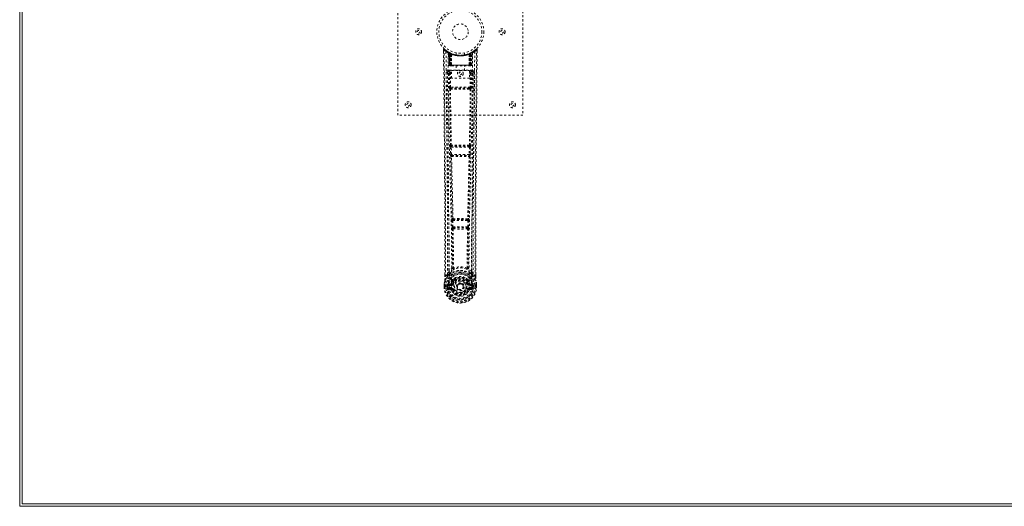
# Model space of a CAD drawing. Header units: inches. Extents: x 38 to 229, y 77 to 137.
# Tile 1 of 8: x 38 to 85, y 77 to 101. Entities that reach past the tile are written whole.
import ezdxf

# ---------------------------------------------------------------- set-up
doc = ezdxf.new("R2010")
doc.units = ezdxf.units.IN
doc.header["$MEASUREMENT"] = 0
doc.linetypes.add('SLD-Dashed', pattern=[0.075, 0.05, -0.025])
doc.linetypes.add('SLD-Solid', pattern=[0])

msp = doc.modelspace()

# ---------------------------------------------------------------- linework, layer by layer
at = {"color": 7, "linetype": 'SLD-Solid', "lineweight": 15}
for p, q in [((37.543, 77.411), (37.543, 136.911)), ((37.661, 136.793), (37.661, 77.529)), ((37.661, 136.793), (37.661, 77.529)), ((133.293, 77.411), (37.543, 77.411)), ((37.661, 77.529), (133.293, 77.529)), ((37.661, 77.529), (133.293, 77.529))]:
    msp.add_line(p, q, dxfattribs=at)
at = {"color": 7, "linetype": 'SLD-Dashed', "lineweight": 0}
for p, q in [((55.661, 96.161), (55.661, 104.161)), ((61.661, 104.161), (61.661, 96.161)), ((57.854, 99.302), (57.855, 99.218)), ((57.884, 99.303), (57.904, 99.325)), ((58.092, 99.187), (58.079, 99.195)), ((58.107, 99.162), (58.093, 99.17)), ((58.114, 98.565), (58.093, 99.17)), ((58.128, 98.565), (58.107, 99.162)), ((58.177, 99.142), (58.11, 99.177)), ((58.126, 99.155), (58.148, 98.561)), ((58.194, 99.116), (58.126, 99.152)), ((58.146, 98.565), (58.126, 99.152)), ((58.153, 99.122), (58.166, 99.148)), ((58.153, 99.122), (58.153, 98.565)), ((58.158, 99.119), (58.153, 99.122)), ((58.158, 99.119), (58.171, 99.145)), ((58.158, 98.565), (58.158, 99.119)), ((58.166, 99.148), (58.171, 99.145)), ((58.166, 99.115), (58.179, 99.141)), ((58.167, 98.565), (58.166, 99.115)), ((58.171, 99.113), (58.183, 99.139)), ((58.171, 99.113), (58.171, 98.565)), ((58.178, 99.142), (58.177, 99.142)), ((58.183, 99.139), (58.179, 99.141)), ((58.185, 99.107), (58.197, 99.133)), ((58.185, 99.107), (58.185, 98.565)), ((58.189, 99.105), (58.201, 99.131)), ((58.189, 98.565), (58.189, 99.105)), ((58.194, 99.116), (58.195, 99.116)), ((58.213, 98.565), (58.194, 99.116)), ((58.195, 99.116), (58.214, 98.565)), ((58.197, 99.133), (58.201, 99.131)), ((58.244, 99.113), (58.241, 99.114)), ((58.461, 99.15), (58.461, 99.053)), ((58.861, 99.053), (58.861, 99.15)), ((59.081, 99.114), (59.078, 99.113)), ((59.107, 98.565), (59.126, 99.116)), ((59.128, 99.116), (59.109, 98.565)), ((59.121, 99.131), (59.133, 99.105)), ((59.125, 99.133), (59.151, 99.145)), ((59.125, 99.133), (59.136, 99.107)), ((59.126, 99.116), (59.128, 99.116)), ((59.196, 99.152), (59.128, 99.116)), ((59.133, 99.105), (59.133, 98.565)), ((59.136, 98.565), (59.136, 99.107)), ((59.143, 99.141), (59.138, 99.139)), ((59.138, 99.139), (59.151, 99.113)), ((59.145, 99.142), (59.143, 99.142)), ((59.143, 99.141), (59.155, 99.115)), ((59.211, 99.177), (59.145, 99.142)), ((59.151, 99.145), (59.156, 99.148)), ((59.151, 99.145), (59.163, 99.119)), ((59.151, 98.565), (59.151, 99.113)), ((59.155, 99.115), (59.155, 98.565)), ((59.156, 99.148), (59.164, 99.152)), ((59.156, 99.148), (59.169, 99.122)), ((59.169, 99.122), (59.163, 99.119)), ((59.163, 99.119), (59.163, 98.565)), ((59.168, 98.565), (59.169, 99.122)), ((59.173, 98.561), (59.195, 99.155)), ((59.175, 98.565), (59.196, 99.152)), ((59.188, 99.145), (59.183, 99.147)), ((59.194, 98.565), (59.215, 99.162)), ((59.207, 98.565), (59.228, 99.17)), ((59.228, 99.17), (59.215, 99.162)), ((59.243, 99.195), (59.229, 99.187)), ((59.307, 99.237), (59.246, 99.2)), ((59.417, 99.325), (59.316, 99.244)), ((59.468, 99.302), (59.438, 99.303)), ((59.467, 99.217), (59.467, 99.302)), ((58.24, 99.086), (58.238, 99.088)), ((58.243, 98.563), (58.238, 99.088)), ((58.24, 99.086), (58.244, 98.565)), ((59.077, 98.565), (59.082, 99.086)), ((59.084, 99.088), (59.079, 98.563)), ((59.084, 99.088), (59.082, 99.086)), ((58.047, 98.238), (58.044, 98.221)), ((58.045, 98.228), (58.044, 98.219)), ((58.044, 98.219), (58.044, 98.217)), ((58.045, 98.218), (58.052, 97.404)), ((58.089, 98.327), (58.089, 98.267)), ((59.232, 98.327), (58.089, 98.327)), ((58.089, 98.267), (58.237, 98.267)), ((58.114, 98.565), (58.128, 98.565)), ((58.153, 98.565), (58.114, 98.565)), ((58.128, 98.565), (58.167, 98.565)), ((58.137, 98.164), (58.144, 97.504)), ((58.137, 98.164), (58.181, 98.164)), ((58.141, 98.536), (58.145, 98.536)), ((58.146, 98.565), (58.213, 98.565)), ((58.146, 98.536), (58.146, 98.536)), ((58.154, 98.536), (58.159, 98.536)), ((59.163, 98.565), (58.158, 98.565)), ((58.158, 98.536), (58.167, 98.536)), ((58.167, 98.536), (58.171, 98.536)), ((58.171, 98.565), (59.151, 98.565)), ((58.176, 98.536), (58.243, 98.536)), ((58.181, 98.209), (58.181, 98.164)), ((58.237, 98.209), (58.181, 98.209)), ((58.188, 97.504), (58.181, 98.164)), ((58.237, 98.164), (58.181, 98.164)), ((58.185, 98.565), (58.189, 98.565)), ((59.133, 98.565), (58.189, 98.565)), ((58.214, 98.565), (58.213, 98.565)), ((58.237, 97.937), (58.237, 98.303)), ((58.237, 98.303), (59.098, 98.303)), ((58.243, 98.563), (58.244, 98.565)), ((58.244, 98.565), (59.077, 98.565)), ((58.245, 98.536), (59.077, 98.536)), ((58.466, 98.536), (58.466, 98.303)), ((58.856, 98.303), (58.856, 98.536)), ((59.077, 98.565), (59.079, 98.563)), ((59.079, 98.536), (59.145, 98.536)), ((59.098, 98.303), (59.098, 97.937)), ((59.098, 98.267), (59.232, 98.267)), ((59.098, 98.209), (59.14, 98.209)), ((59.098, 98.164), (59.14, 98.164)), ((59.109, 98.565), (59.107, 98.565)), ((59.109, 98.565), (59.175, 98.565)), ((59.133, 98.565), (59.136, 98.565)), ((59.14, 98.164), (59.133, 97.504)), ((59.14, 98.209), (59.14, 98.164)), ((59.15, 98.536), (59.154, 98.536)), ((59.154, 98.536), (59.164, 98.536)), ((59.155, 98.565), (59.194, 98.565)), ((59.163, 98.536), (59.168, 98.536)), ((59.207, 98.565), (59.168, 98.565)), ((59.168, 98.536), (59.168, 98.538)), ((59.175, 98.536), (59.175, 98.536)), ((59.176, 98.536), (59.18, 98.536)), ((59.185, 98.164), (59.178, 97.504)), ((59.194, 98.565), (59.207, 98.565)), ((59.232, 98.267), (59.232, 98.327)), ((59.27, 97.404), (59.277, 98.218)), ((59.277, 98.221), (59.274, 98.238)), ((59.277, 98.219), (59.277, 98.228)), ((59.277, 98.217), (59.277, 98.219)), ((59.098, 97.937), (58.237, 97.937)), ((58.186, 97.414), (58.235, 97.413)), ((59.133, 97.504), (58.188, 97.504)), ((58.245, 97.46), (58.197, 97.46)), ((59.077, 97.46), (58.245, 97.46)), ((59.124, 97.46), (59.077, 97.46)), ((59.087, 97.413), (59.135, 97.414)), ((61.661, 96.161), (55.661, 96.161)), ((58.181, 94.633), (58.192, 94.28)), ((58.194, 94.725), (58.188, 94.723)), ((58.225, 94.634), (59.096, 94.634)), ((58.236, 94.281), (58.225, 94.634)), ((58.233, 94.679), (58.238, 94.682)), ((59.089, 94.679), (58.233, 94.679)), ((59.083, 94.682), (59.089, 94.679)), ((59.096, 94.634), (59.085, 94.281)), ((59.133, 94.723), (59.128, 94.725)), ((59.141, 94.633), (59.13, 94.28)), ((58.205, 94.19), (58.205, 94.19)), ((59.085, 94.281), (58.236, 94.281)), ((58.25, 94.236), (58.25, 94.237)), ((58.25, 94.237), (59.072, 94.237)), ((59.072, 94.237), (59.071, 94.236)), ((59.116, 94.19), (59.117, 94.19)), ((58.25, 91.11), (58.262, 90.802)), ((58.273, 91.204), (58.26, 91.2)), ((58.295, 91.112), (59.027, 91.112)), ((58.307, 90.803), (58.295, 91.112)), ((58.305, 91.157), (58.317, 91.161)), ((59.017, 91.157), (58.305, 91.157)), ((59.004, 91.161), (59.017, 91.157)), ((59.027, 91.112), (59.015, 90.803)), ((59.048, 91.204), (59.061, 91.2)), ((59.071, 91.11), (59.059, 90.802)), ((58.262, 90.802), (58.265, 90.768)), ((58.281, 90.712), (58.282, 90.711)), ((59.015, 90.803), (58.307, 90.803)), ((58.326, 90.758), (58.325, 90.758)), ((58.325, 90.758), (58.996, 90.758)), ((58.996, 90.758), (58.996, 90.758)), ((59.04, 90.711), (59.041, 90.712)), ((59.059, 90.802), (59.057, 90.768)), ((57.924, 88.429), (57.924, 88.518)), ((57.925, 88.518), (57.925, 88.43)), ((58.05, 88.545), (57.954, 88.43)), ((58.05, 88.545), (58.109, 88.658)), ((58.289, 88.242), (58.289, 88.22)), ((58.296, 88.27), (58.308, 88.288)), ((59.014, 88.288), (59.025, 88.27)), ((59.032, 88.242), (59.032, 88.22)), ((59.212, 88.658), (59.272, 88.545)), ((59.368, 88.43), (59.272, 88.545)), ((59.396, 88.43), (59.396, 88.531)), ((59.397, 88.429), (59.397, 88.531)), ((57.881, 87.93), (57.882, 88.047)), ((57.881, 87.93), (57.885, 87.929)), ((57.882, 88.051), (57.882, 88.047)), ((57.883, 88.047), (57.882, 87.929)), ((57.885, 87.929), (57.938, 87.93)), ((57.911, 88.046), (57.911, 87.931)), ((57.938, 87.93), (57.961, 87.93)), ((57.961, 87.93), (57.967, 87.93)), ((57.967, 87.93), (58.117, 87.93)), ((58.032, 88.003), (58.032, 88.003)), ((58.032, 87.931), (58.032, 88.003)), ((58.032, 87.931), (58.032, 87.931)), ((58.062, 88.002), (58.068, 88.021)), ((58.062, 88.002), (58.062, 87.931)), ((58.067, 87.931), (58.062, 87.931)), ((58.068, 88.009), (58.067, 87.931)), ((58.068, 88.021), (58.068, 88.009)), ((58.077, 88.05), (58.074, 88.046)), ((58.077, 88.05), (58.087, 88.061)), ((58.085, 87.81), (58.204, 87.786)), ((58.203, 88.082), (58.087, 88.061)), ((58.087, 88.061), (58.087, 88.061)), ((58.087, 88.061), (58.087, 88.061)), ((58.102, 88.028), (58.232, 88.053)), ((58.102, 88.028), (58.102, 87.998)), ((58.232, 88.028), (58.102, 88.028)), ((58.232, 87.998), (58.102, 87.998)), ((58.115, 87.876), (58.115, 87.846)), ((58.115, 87.876), (58.232, 87.876)), ((58.232, 87.825), (58.115, 87.846)), ((58.115, 87.846), (58.232, 87.846)), ((58.118, 87.93), (58.117, 87.93)), ((58.232, 88.053), (58.232, 88.028)), ((58.232, 87.998), (58.232, 88.028)), ((58.232, 87.876), (58.232, 87.846)), ((58.232, 87.825), (58.232, 87.846)), ((58.28, 88.082), (58.287, 88.094)), ((58.287, 88.094), (58.314, 88.082)), ((58.292, 87.782), (58.288, 87.79)), ((58.314, 87.791), (58.292, 87.782)), ((58.313, 88.237), (58.313, 88.215)), ((58.504, 87.937), (58.505, 87.952)), ((58.504, 87.928), (58.504, 87.937)), ((59.007, 88.082), (59.034, 88.094)), ((59.03, 87.782), (59.007, 87.791)), ((59.009, 88.215), (59.009, 88.237)), ((59.034, 87.79), (59.03, 87.782)), ((59.084, 87.759), (59.03, 87.782)), ((59.034, 88.094), (59.042, 88.082)), ((59.089, 88.053), (59.219, 88.028)), ((59.089, 88.053), (59.089, 88.028)), ((59.219, 88.028), (59.089, 88.028)), ((59.089, 87.998), (59.089, 88.028)), ((59.219, 87.998), (59.089, 87.998)), ((59.089, 87.876), (59.089, 87.846)), ((59.089, 87.876), (59.206, 87.876)), ((59.206, 87.846), (59.089, 87.825)), ((59.089, 87.825), (59.089, 87.846)), ((59.089, 87.846), (59.206, 87.846)), ((59.117, 87.786), (59.236, 87.81)), ((59.234, 88.061), (59.119, 88.082)), ((59.204, 87.93), (59.354, 87.93)), ((59.206, 87.846), (59.206, 87.876)), ((59.219, 87.998), (59.219, 88.028)), ((59.234, 88.061), (59.244, 88.05)), ((59.248, 88.046), (59.244, 88.05)), ((59.254, 88.021), (59.254, 88.009)), ((59.259, 88.002), (59.254, 88.021)), ((59.254, 88.009), (59.254, 87.931)), ((59.254, 87.931), (59.26, 87.931)), ((59.289, 88.003), (59.259, 88.002)), ((59.26, 87.931), (59.259, 88.002)), ((59.289, 88.003), (59.289, 87.931)), ((59.289, 88.003), (59.289, 88.003)), ((59.354, 87.93), (59.36, 87.93)), ((59.36, 87.93), (59.383, 87.93)), ((59.383, 87.93), (59.436, 87.929)), ((59.411, 87.931), (59.41, 88.046)), ((59.436, 87.929), (59.44, 87.93)), ((59.439, 87.929), (59.439, 88.047)), ((59.44, 88.047), (59.44, 88.051)), ((59.44, 87.93), (59.44, 88.047))]:
    msp.add_line(p, q, dxfattribs=at)
at = {"color": 7, "linetype": 'SLD-Dashed', "lineweight": 0, "flags": 128}
for points in [[(57.902, 99.322), (57.895, 99.326), (57.887, 99.329), (57.879, 99.329), (57.871, 99.328), (57.864, 99.324), (57.859, 99.319), (57.856, 99.312), (57.854, 99.305)], [(57.854, 99.302), (57.854, 99.302), (57.856, 99.302), (57.863, 99.303), (57.872, 99.302), (57.878, 99.302), (57.884, 99.303)], [(57.924, 88.518), (57.921, 91.146), (57.904, 93.865), (57.88, 96.583), (57.854, 99.302)], [(57.954, 88.43), (57.955, 89.168), (57.954, 89.949), (57.952, 90.772), (57.949, 91.637), (57.944, 92.434), (57.939, 93.264), (57.937, 93.454), (57.936, 93.647), (57.934, 93.841), (57.933, 93.974), (57.932, 94.104), (57.931, 94.239), (57.93, 94.38), (57.926, 94.834), (57.921, 95.339), (57.916, 95.894), (57.913, 96.245), (57.909, 96.618), (57.905, 97.02), (57.902, 97.396), (57.897, 97.887), (57.893, 98.322), (57.889, 98.704), (57.886, 99.03), (57.884, 99.302)], [(57.973, 99.209), (57.978, 97.618), (57.997, 96.029), (58.027, 94.442), (58.065, 92.86), (58.095, 91.62), (58.118, 90.384), (58.128, 89.154), (58.118, 87.93)], [(58.082, 99.153), (58.088, 97.567), (58.109, 95.982), (58.141, 94.4), (58.182, 92.821), (58.213, 91.584), (58.238, 90.35), (58.247, 89.122), (58.235, 87.9)], [(58.087, 99.188), (58.093, 99.177), (58.098, 99.163)], [(58.094, 99.176), (58.094, 99.17), (58.094, 99.169)], [(58.124, 99.159), (58.125, 99.153), (58.125, 99.151)], [(58.127, 99.168), (58.133, 99.164), (58.166, 99.148)], [(59.24, 99.153), (59.233, 97.567), (59.213, 95.982), (59.18, 94.4), (59.14, 92.821), (59.108, 91.584), (59.084, 90.35), (59.074, 89.122), (59.086, 87.9)], [(59.349, 99.209), (59.343, 97.618), (59.325, 96.029), (59.294, 94.442), (59.256, 92.86), (59.227, 91.62), (59.203, 90.384), (59.194, 89.154), (59.204, 87.93)], [(59.368, 88.43), (59.367, 89.244), (59.367, 90.093), (59.369, 90.977), (59.373, 91.779), (59.376, 92.296), (59.38, 92.838), (59.384, 93.405), (59.388, 93.968), (59.392, 94.456), (59.398, 95.103), (59.404, 95.791), (59.411, 96.521), (59.418, 97.197), (59.438, 99.303)], [(59.397, 88.531), (59.4, 91.147), (59.417, 93.863), (59.442, 96.585), (59.468, 99.302)], [(59.464, 99.302), (59.463, 99.31), (59.459, 99.317), (59.454, 99.324), (59.448, 99.329), (59.441, 99.332), (59.433, 99.332), (59.426, 99.33), (59.42, 99.326)], [(58.858, 99.053), (58.86, 99.053), (58.842, 99.05), (58.804, 99.045), (58.749, 99.039), (58.685, 99.036), (58.661, 99.036)], [(57.984, 98.221), (57.988, 97.845), (57.992, 97.416), (57.996, 96.946), (58, 96.521), (58.003, 96.299), (58.005, 96.076), (58.007, 95.854), (58.009, 95.601), (58.012, 95.346), (58.014, 95.099), (58.019, 94.595), (58.023, 94.127), (58.027, 93.695), (58.03, 93.272), (58.034, 92.782), (58.04, 91.942), (58.045, 91.093), (58.048, 90.216), (58.05, 89.362), (58.05, 88.545)], [(58.044, 98.221), (58.067, 98.192), (58.137, 98.164)], [(58.044, 98.221), (58.075, 95.033), (58.1, 91.845), (58.109, 88.658)], [(58.181, 98.209), (58.112, 98.238), (58.089, 98.267)], [(58.185, 98.565), (58.177, 98.565), (58.17, 98.565), (58.163, 98.565), (58.157, 98.565), (58.152, 98.565), (58.148, 98.565), (58.146, 98.565), (58.146, 98.565)], [(58.146, 98.565), (58.147, 98.558), (58.148, 98.556)], [(58.16, 98.536), (58.16, 98.536), (58.161, 98.536), (58.163, 98.537), (58.167, 98.537)], [(58.175, 98.536), (58.176, 98.536), (58.177, 98.536)], [(58.214, 98.565), (58.218, 98.555), (58.224, 98.546)], [(58.243, 98.563), (58.228, 98.549), (58.224, 98.546)], [(59.079, 98.563), (59.094, 98.549), (59.097, 98.546)], [(59.097, 98.546), (59.104, 98.555), (59.107, 98.565)], [(59.175, 98.565), (59.175, 98.565), (59.173, 98.565), (59.17, 98.565), (59.165, 98.565), (59.159, 98.565), (59.152, 98.565), (59.144, 98.565), (59.136, 98.565)], [(59.232, 98.267), (59.209, 98.238), (59.14, 98.209)], [(59.185, 98.164), (59.18, 98.164), (59.17, 98.164), (59.156, 98.164), (59.14, 98.164)], [(59.154, 98.537), (59.158, 98.537), (59.161, 98.536), (59.162, 98.536), (59.162, 98.536)], [(59.185, 98.164), (59.254, 98.192), (59.275, 98.218)], [(59.212, 88.658), (59.221, 91.845), (59.247, 95.033), (59.277, 98.221)], [(59.272, 88.545), (59.271, 89.286), (59.273, 90.058), (59.276, 90.861), (59.28, 91.627), (59.285, 92.402), (59.29, 93.178), (59.297, 93.934), (59.303, 94.66), (59.31, 95.335), (59.317, 96.092), (59.324, 96.801), (59.331, 97.498), (59.337, 98.221)], [(58.188, 97.504), (58.173, 97.504), (58.158, 97.504), (58.148, 97.504), (58.144, 97.504)], [(58.153, 97.415), (58.169, 96.069), (58.194, 94.725)], [(58.228, 94.723), (58.203, 96.068), (58.186, 97.414)], [(59.087, 97.413), (58.875, 97.413), (58.661, 97.413), (58.446, 97.413), (58.235, 97.413)], [(59.077, 97.46), (58.872, 97.46), (58.666, 97.46), (58.455, 97.46), (58.245, 97.46)], [(59.135, 97.414), (59.119, 96.068), (59.094, 94.723)], [(59.124, 97.46), (59.141, 97.456), (59.152, 97.449)], [(59.168, 97.415), (59.152, 96.069), (59.128, 94.725)], [(59.178, 97.504), (59.173, 97.504), (59.163, 97.504), (59.149, 97.504), (59.133, 97.504)], [(58.225, 94.634), (58.217, 94.634), (58.209, 94.634), (58.202, 94.633), (58.196, 94.633), (58.19, 94.633), (58.186, 94.633), (58.182, 94.633), (58.181, 94.633)], [(59.141, 94.633), (59.139, 94.633), (59.136, 94.633), (59.132, 94.633), (59.126, 94.633), (59.119, 94.633), (59.112, 94.634), (59.104, 94.634), (59.096, 94.634)], [(58.236, 94.281), (58.228, 94.281), (58.22, 94.281), (58.213, 94.281), (58.206, 94.281), (58.201, 94.28), (58.196, 94.28), (58.193, 94.28), (58.192, 94.28)], [(58.192, 94.28), (58.193, 94.247), (58.194, 94.245)], [(58.205, 94.19), (58.24, 92.695), (58.273, 91.204)], [(58.309, 91.2), (58.275, 92.691), (58.24, 94.187)], [(59.082, 94.187), (59.046, 92.691), (59.013, 91.2)], [(59.116, 94.19), (59.081, 92.695), (59.048, 91.204)], [(59.13, 94.28), (59.128, 94.28), (59.125, 94.28), (59.121, 94.28), (59.115, 94.281), (59.109, 94.281), (59.101, 94.281), (59.093, 94.281), (59.085, 94.281)], [(59.112, 94.21), (59.113, 94.207), (59.116, 94.19)], [(59.13, 94.28), (59.128, 94.247), (59.128, 94.245)], [(58.295, 91.112), (58.287, 91.112), (58.279, 91.112), (58.272, 91.111), (58.265, 91.111), (58.26, 91.111), (58.255, 91.111), (58.252, 91.111), (58.25, 91.11)], [(58.295, 91.112), (58.294, 91.121), (58.294, 91.129), (58.296, 91.143), (58.3, 91.153), (58.305, 91.157)], [(59.017, 91.157), (59.022, 91.153), (59.025, 91.143), (59.027, 91.129), (59.027, 91.121), (59.027, 91.112)], [(59.071, 91.11), (59.069, 91.111), (59.066, 91.111), (59.062, 91.111), (59.056, 91.111), (59.05, 91.111), (59.042, 91.112), (59.035, 91.112), (59.027, 91.112)], [(58.307, 90.803), (58.299, 90.803), (58.291, 90.803), (58.284, 90.802), (58.278, 90.802), (58.272, 90.802), (58.268, 90.802), (58.264, 90.802), (58.262, 90.802)], [(58.282, 90.711), (58.292, 89.779), (58.293, 88.851)], [(58.317, 90.706), (58.328, 89.774), (58.329, 88.844)], [(58.993, 88.844), (58.993, 89.774), (59.004, 90.706)], [(59.015, 90.803), (59.014, 90.795), (59.012, 90.786), (59.008, 90.772), (59.002, 90.762), (58.999, 90.76), (58.998, 90.759), (58.996, 90.758)], [(59.059, 90.802), (59.054, 90.802), (59.044, 90.802), (59.03, 90.803), (59.015, 90.803)], [(59.04, 90.711), (59.029, 89.779), (59.028, 88.851)], [(58.291, 88.842), (58.193, 88.756), (58.109, 88.658)], [(58.291, 88.842), (58.293, 88.832), (58.297, 88.823), (58.304, 88.817), (58.311, 88.814), (58.319, 88.814), (58.327, 88.817), (58.334, 88.824), (58.339, 88.833)], [(58.329, 88.844), (58.329, 88.842), (58.33, 88.84), (58.332, 88.837), (58.339, 88.833)], [(58.983, 88.833), (58.989, 88.837), (58.992, 88.84), (58.992, 88.842), (58.993, 88.844)], [(58.983, 88.833), (58.988, 88.824), (58.994, 88.817), (59.002, 88.814), (59.01, 88.814), (59.018, 88.817), (59.024, 88.823), (59.029, 88.832), (59.031, 88.842)], [(59.212, 88.658), (59.128, 88.756), (59.031, 88.842)], [(58.092, 88.506), (57.991, 88.382), (57.912, 88.228)], [(57.954, 88.43), (57.948, 88.43), (57.942, 88.43), (57.936, 88.43), (57.931, 88.43), (57.927, 88.43), (57.925, 88.429), (57.924, 88.429), (57.924, 88.429)], [(58.202, 88.609), (58.197, 88.603), (58.187, 88.594)], [(58.433, 88.373), (58.383, 88.347), (58.308, 88.288)], [(59.014, 88.288), (58.938, 88.347), (58.888, 88.373)], [(59.134, 88.594), (59.125, 88.603), (59.119, 88.609)], [(59.229, 88.506), (59.33, 88.382), (59.409, 88.228)], [(59.397, 88.429), (59.398, 88.429), (59.397, 88.429), (59.394, 88.43), (59.391, 88.43), (59.386, 88.43), (59.38, 88.43), (59.374, 88.43), (59.368, 88.43)], [(57.882, 88.047), (57.881, 88.047), (57.882, 88.047), (57.885, 88.047), (57.888, 88.047), (57.893, 88.046), (57.899, 88.046), (57.905, 88.046), (57.911, 88.046)], [(57.911, 87.931), (57.904, 87.931), (57.898, 87.93), (57.893, 87.93), (57.888, 87.93), (57.884, 87.93), (57.882, 87.93), (57.881, 87.93), (57.881, 87.93)], [(57.912, 88.228), (57.895, 88.149), (57.882, 88.051)], [(57.882, 88.047), (57.894, 88.142), (57.91, 88.217)], [(57.882, 88.051), (57.883, 88.051), (57.885, 88.05), (57.887, 88.05), (57.891, 88.049), (57.896, 88.049), (57.9, 88.048), (57.906, 88.047), (57.911, 88.046)], [(57.912, 88.228), (57.91, 88.222), (57.91, 88.217)], [(58.032, 88.003), (58.043, 88.003), (58.052, 88.002), (58.059, 88.002), (58.062, 88.002)], [(58.062, 87.931), (58.058, 87.931), (58.052, 87.931), (58.043, 87.931), (58.032, 87.931)], [(58.062, 88.002), (58.062, 88.002), (58.062, 88.002)], [(58.102, 87.998), (58.084, 88.001), (58.068, 88.009)], [(58.073, 87.858), (58.092, 87.871), (58.115, 87.876)], [(58.23, 88.105), (58.217, 88.087), (58.203, 88.082)], [(58.289, 88.22), (58.258, 88.169), (58.23, 88.105)], [(59.086, 87.9), (59.081, 87.822), (59.058, 87.747), (59.019, 87.677), (58.965, 87.616), (58.9, 87.566), (58.825, 87.53), (58.744, 87.508), (58.661, 87.5), (58.577, 87.508), (58.496, 87.53), (58.422, 87.566), (58.356, 87.616), (58.302, 87.677), (58.263, 87.747), (58.24, 87.822), (58.235, 87.9)], [(58.342, 88.071), (58.336, 88.073), (58.331, 88.075), (58.327, 88.077), (58.322, 88.079), (58.319, 88.08), (58.316, 88.081), (58.315, 88.082), (58.314, 88.082)], [(58.342, 87.803), (58.336, 87.801), (58.331, 87.798), (58.327, 87.796), (58.322, 87.795), (58.319, 87.793), (58.316, 87.792), (58.315, 87.791), (58.314, 87.791)], [(59.034, 88.094), (59.008, 88.154), (58.98, 88.202)], [(58.98, 88.071), (58.985, 88.073), (58.99, 88.075), (58.995, 88.077), (58.999, 88.079), (59.002, 88.08), (59.005, 88.081), (59.007, 88.082), (59.007, 88.082)], [(58.98, 87.803), (58.985, 87.801), (58.99, 87.798), (58.995, 87.796), (58.999, 87.795), (59.002, 87.793), (59.005, 87.792), (59.007, 87.791), (59.007, 87.791)], [(59.032, 88.22), (59.063, 88.169), (59.091, 88.105)], [(59.091, 88.105), (59.105, 88.087), (59.119, 88.082)], [(59.206, 87.876), (59.229, 87.871), (59.249, 87.858)], [(59.254, 88.009), (59.237, 88.001), (59.219, 87.998)], [(59.259, 88.002), (59.259, 88.002), (59.259, 88.002)], [(59.411, 88.217), (59.411, 88.222), (59.409, 88.228)], [(59.44, 88.051), (59.428, 88.139), (59.409, 88.228)], [(59.44, 88.051), (59.439, 88.051), (59.437, 88.05), (59.434, 88.05), (59.43, 88.049), (59.426, 88.049), (59.421, 88.048), (59.416, 88.047), (59.41, 88.046)], [(59.41, 88.046), (59.417, 88.046), (59.423, 88.046), (59.428, 88.046), (59.433, 88.047), (59.437, 88.047), (59.439, 88.047), (59.44, 88.047), (59.44, 88.047)], [(59.44, 88.047), (59.427, 88.142), (59.411, 88.217)], [(59.44, 87.93), (59.441, 87.93), (59.44, 87.93), (59.437, 87.93), (59.433, 87.93), (59.429, 87.93), (59.423, 87.93), (59.417, 87.931), (59.411, 87.931)]]:
    msp.add_lwpolyline(points, dxfattribs=at)
at = {"color": 7, "linetype": 'SLD-Dashed', "lineweight": 0}
for centre, radius in [((58.661, 100.161), 1.125), ((58.661, 100.161), 1.03), ((58.661, 100.161), 0.375), ((56.661, 100.161), 0.14), ((56.661, 100.161), 0.0625), ((60.661, 100.161), 0.141), ((60.661, 100.161), 0.0625), ((58.661, 98.161), 0.14), ((58.661, 98.161), 0.0625), ((56.161, 96.661), 0.14), ((61.161, 96.661), 0.14), ((56.161, 96.661), 0.0625), ((61.161, 96.661), 0.0625), ((58.661, 87.937), 0.7), ((58.661, 87.937), 0.69), ((58.661, 87.937), 0.623), ((58.661, 87.937), 0.32), ((58.661, 87.937), 0.275), ((58.661, 87.937), 0.188), ((58.661, 87.937), 0.157), ((58.661, 87.937), 0.142), ((58.661, 87.937), 0.139), ((58.661, 87.937), 0.138)]:
    msp.add_circle(centre, radius, dxfattribs=at)
for centre, radius, start, end in [((57.884, 99.303), 0.03, 47.8468, 180.5324), ((58.655, 100.195), 1.2, 228.1041, 235.3369), ((58.661, 100.161), 1.158, 227.8715, 312.1369), ((58.656, 100.155), 1.12, 227.896, 235.3619), ((58.003, 99.208), 0.03, 55.9273, 179.7366), ((58.646, 100.395), 1.364, 240.4157, 245.5498), ((58.661, 100.161), 1.128, 235.3431, 240.4738), ((58.063, 99.169), 0.03, 1.987, 58.9236), ((58.658, 100.156), 1.122, 238.926, 239.8098), ((58.044, 99.134), 0.0707, 31.4535, 58.898), ((58.123, 99.141), 0.0429, 114.1718, 162.9885), ((58.661, 100.193), 1.19, 240.88, 299.12), ((58.077, 99.161), 0.0299, 1.9086, 59.6926), ((58.576, 100.013), 0.958, 239.617, 242.5243), ((58.671, 100.183), 1.154, 239.9253, 243.9574), ((58.651, 99.795), 0.837, 228.2592, 233.5251), ((58.661, 100.161), 1.127, 240.4733, 299.5267), ((58.636, 99.773), 0.808, 229.0813, 234.4631), ((58.096, 99.151), 0.0299, 1.8058, 60.7498), ((58.661, 100.161), 1.128, 240.7814, 245.7082), ((58.096, 99.151), 0.03, 16.8579, 61.2606), ((58.641, 99.774), 0.808, 230.3513, 235.6314), ((58.661, 100.16), 1.155, 244.2143, 295.7857), ((58.661, 100.16), 1.155, 244.9104, 295.0896), ((58.164, 99.116), 0.0297, 1.4869, 64.4725), ((58.165, 99.115), 0.0297, 1.4764, 64.5493), ((58.661, 100.16), 1.155, 245.8865, 294.1135), ((58.617, 99.713), 0.731, 234.752, 238.7711), ((58.211, 99.104), 0.0311, 328.3265, 19.6448), ((58.21, 99.104), 0.0345, 328.961, 15.1624), ((59.111, 99.104), 0.0345, 164.8376, 211.039), ((59.11, 99.104), 0.031, 160.2177, 211.6924), ((58.704, 99.713), 0.731, 301.2361, 305.2493), ((58.768, 99.929), 0.872, 293.5613, 295.4799), ((59.18, 99.039), 0.109, 91.244, 120.4849), ((59.156, 99.115), 0.0297, 115.4477, 178.5194), ((59.158, 99.116), 0.0297, 115.5285, 178.5266), ((58.673, 99.783), 0.82, 304.4069, 309.6082), ((58.688, 99.77), 0.804, 305.5246, 310.9311), ((59.212, 99.02), 0.137, 89.4093, 113.5127), ((58.666, 99.801), 0.844, 306.495, 311.7184), ((59.226, 99.151), 0.0299, 119.249, 178.2033), ((58.799, 99.923), 0.853, 298.8067, 300.3342), ((59.244, 99.161), 0.0299, 120.296, 178.0947), ((58.661, 100.16), 1.127, 299.526, 304.6584), ((59.199, 99.141), 0.0429, 17.023, 65.8136), ((59.258, 99.169), 0.03, 121.0773, 178.0202), ((58.676, 100.394), 1.364, 294.449, 299.5855), ((58.665, 100.155), 1.12, 304.6374, 312.1029), ((59.319, 99.208), 0.03, 0.2586, 124.0775), ((58.663, 100.2), 1.205, 304.6754, 311.8766), ((59.438, 99.303), 0.03, 359.4664, 132.1544), ((59.381, 99.272), 0.0646, 28.7859, 55.6227), ((58.661, 100.124), 1.12, 247.9255, 292.0745), ((58.089, 98.222), 0.105, 89.9135, 180.6402), ((58.026, 95.361), 2.86, 89.64, 90.8418), ((58.089, 98.222), 0.045, 90.0232, 157.9893), ((58.144, 98.566), 0.03, 181.9942, 269.9952), ((58.146, 98.566), 0.0305, 182.3656, 249.368), ((58.158, 98.566), 0.03, 181.9918, 246.5565), ((58.182, 98.164), 0.0451, 90.4287, 180.3551), ((58.158, 98.567), 0.0315, 237.9465, 270.6818), ((58.176, 98.566), 0.03, 181.9327, 269.9355), ((58.173, 98.426), 0.113, 100.0702, 103.9932), ((58.993, 98.562), 0.839, 179.7896, 181.6167), ((58.569, 98.558), 0.411, 179.0113, 183.0503), ((58.592, 98.558), 0.425, 179.0509, 182.9551), ((58.592, 98.558), 0.422, 179.0353, 182.9706), ((58.628, 98.558), 0.443, 179.0881, 182.8343), ((58.631, 98.558), 0.442, 179.0835, 182.8389), ((58.243, 98.566), 0.0299, 181.7963, 269.8152), ((58.245, 98.562), 0.0265, 218.3641, 269.3872), ((59.076, 98.562), 0.0266, 270.7975, 321.4461), ((59.079, 98.566), 0.0299, 270.1873, 358.2011), ((58.69, 98.558), 0.443, 357.1738, 0.9224), ((58.694, 98.558), 0.442, 357.1611, 0.9165), ((59.141, 98.571), 0.0353, 261.8098, 350.6812), ((59.14, 98.164), 0.0451, 359.6174, 89.5736), ((59.145, 98.566), 0.03, 270.0645, 358.0673), ((58.722, 98.558), 0.428, 357.0651, 0.9382), ((58.293, 98.562), 0.861, 358.4317, 0.2122), ((58.753, 98.558), 0.41, 356.9415, 0.9876), ((59.163, 98.567), 0.0315, 269.3045, 302.3748), ((59.147, 98.423), 0.117, 75.8626, 79.592), ((59.164, 98.566), 0.03, 293.4983, 358.0222), ((59.177, 98.566), 0.03, 270.0048, 358.0058), ((59.176, 98.566), 0.0305, 290.714, 357.6461), ((59.233, 98.222), 0.105, 359.3624, 90.0839), ((59.232, 98.222), 0.045, 22.0167, 89.9737), ((59.295, 95.346), 2.875, 89.1624, 90.358), ((58.432, 97.49), 0.289, 177.3516, 195.0233), ((58.199, 97.415), 0.0456, 91.9252, 179.0017), ((58.179, 97.672), 0.258, 264.221, 271.5602), ((58.261, 97.42), 0.075, 148.0117, 184.7998), ((58.265, 97.497), 0.0773, 174.5343, 208.3881), ((58.299, 97.424), 0.0652, 146.4285, 189.4446), ((59.022, 97.424), 0.0652, 350.5383, 33.553), ((59.056, 97.497), 0.0773, 331.6291, 5.4591), ((59.06, 97.42), 0.0756, 355.3483, 31.8388), ((59.142, 97.672), 0.258, 268.4475, 275.7748), ((59.13, 97.417), 0.0384, 357.0777, 55.3702), ((58.889, 97.49), 0.289, 344.9758, 2.6524), ((58.401, 94.66), 0.222, 163.6426, 187.1187), ((58.233, 94.724), 0.0451, 181.9441, 269.4404), ((58.239, 94.727), 0.0451, 181.9691, 269.4236), ((58.22, 94.858), 0.136, 258.8585, 273.2839), ((58.284, 94.648), 0.0601, 148.6009, 193.1019), ((58.284, 94.715), 0.057, 172.6146, 216.484), ((58.661, 58.589), 36.136, 89.3136, 90.6865), ((58.661, 61.658), 33.026, 89.2675, 90.7325), ((59.083, 94.727), 0.0451, 270.5772, 358.0316), ((59.037, 94.715), 0.0567, 323.3811, 7.5211), ((59.088, 94.724), 0.0451, 270.5596, 358.0559), ((59.037, 94.648), 0.0601, 346.9071, 31.3959), ((59.101, 94.859), 0.136, 266.7436, 281.1101), ((58.921, 94.66), 0.222, 352.8805, 16.3582), ((58.311, 94.241), 0.118, 177.994, 205.359), ((58.25, 94.191), 0.0451, 90.634, 181.6235), ((58.251, 94.191), 0.0451, 90.6367, 181.6266), ((58.232, 94.31), 0.123, 257.6584, 273.6584), ((58.299, 94.275), 0.0626, 174.4859, 218.4564), ((58.308, 94.198), 0.0697, 146.9324, 189.0867), ((58.661, 127.761), 33.576, 269.2814, 270.7186), ((58.661, 127.585), 33.351, 269.2944, 270.7056), ((59.072, 94.193), 0.0433, 22.7738, 90.2205), ((59.013, 94.198), 0.0697, 350.9178, 33.0579), ((59.023, 94.275), 0.0626, 321.5527, 5.5105), ((59.071, 94.191), 0.0451, 358.3749, 89.3647), ((59.09, 94.312), 0.125, 266.4433, 282.2399), ((59.01, 94.241), 0.118, 334.6452, 2.0129), ((58.413, 91.137), 0.165, 157.6312, 189.4084), ((58.305, 91.202), 0.0451, 182.4887, 269.1349), ((58.318, 91.206), 0.0451, 182.6019, 269.1039), ((58.302, 91.291), 0.092, 251.4689, 273.9868), ((58.37, 91.193), 0.0612, 173.9377, 211.5389), ((58.661, 54.174), 37.028, 89.4553, 90.5445), ((58.661, 58.27), 32.893, 89.4021, 90.5979), ((59.003, 91.206), 0.0451, 270.8946, 357.3995), ((58.952, 91.193), 0.0607, 328.3012, 6.2222), ((59.019, 91.291), 0.0918, 266.0205, 288.5475), ((59.016, 91.202), 0.0451, 270.8621, 357.5144), ((58.908, 91.137), 0.165, 350.589, 22.3713), ((58.358, 90.764), 0.0933, 177.5406, 214.127), ((58.326, 90.713), 0.0451, 91.0418, 182.1411), ((58.327, 90.713), 0.0451, 91.0454, 182.1491), ((58.311, 90.794), 0.088, 250.2499, 273.952), ((58.365, 90.801), 0.0588, 177.8404, 226.6316), ((58.404, 90.719), 0.0873, 153.1885, 188.1897), ((58.661, 123.441), 32.736, 269.3991, 270.6007), ((58.661, 124.126), 33.37, 269.4251, 270.5749), ((58.995, 90.713), 0.0451, 357.8507, 88.9532), ((58.918, 90.719), 0.0873, 351.8078, 26.8089), ((58.996, 90.713), 0.0451, 357.8589, 88.9582), ((59.01, 90.795), 0.0889, 266.1784, 289.6234), ((58.964, 90.764), 0.0933, 325.8689, 2.4647), ((58.661, 87.937), 0.787, 8.3239, 171.6761), ((58.929, 88.099), 0.888, 129.1314, 144.9697), ((58.279, 88.85), 0.0143, 327.5511, 3.3602), ((58.352, 88.846), 0.0608, 183.6675, 286.5447), ((58.325, 88.923), 0.0795, 246.0495, 272.5068), ((58.661, 87.923), 0.965, 70.5268, 109.4745), ((58.415, 88.851), 0.0786, 193.3304, 233.7366), ((58.661, 87.996), 0.844, 69.7726, 110.2274), ((58.97, 88.846), 0.0608, 253.4551, 356.331), ((58.906, 88.851), 0.0786, 306.2607, 346.6723), ((58.392, 88.099), 0.888, 35.0295, 50.8694), ((58.996, 88.923), 0.0794, 267.4912, 293.9526), ((59.043, 88.85), 0.0143, 176.6512, 212.4671), ((56.723, 88.401), 1.202, 351.1861, 1.3425), ((58.661, 87.937), 0.758, 8.324, 171.676), ((54.331, 89.07), 3.679, 346.7634, 349.9883), ((58.661, 87.937), 0.632, 6.0643, 173.9357), ((58.512, 88.993), 0.643, 224.0855, 229.2604), ((58.661, 87.937), 0.602, 6.2697, 173.7303), ((58.524, 87.846), 0.491, 116.1268, 155.5129), ((58.468, 87.841), 0.44, 113.9353, 149.9018), ((59.637, 86.93), 2.206, 131.0598, 134.4293), ((58.17, 88.66), 0.0608, 182.384, 301.9673), ((58.334, 88.246), 0.0444, 147.3962, 184.9986), ((58.311, 88.288), 0.0506, 244.3306, 271.742), ((58.348, 88.293), 0.0404, 187.2949, 232.7897), ((58.661, 87.925), 0.453, 39.7482, 140.251), ((58.345, 88.236), 0.0326, 132.1606, 178.3603), ((58.661, 87.937), 0.376, 22.774, 157.226), ((58.661, 87.899), 0.494, 46.9721, 133.0279), ((58.661, 87.943), 0.411, 39.0116, 140.9884), ((58.661, 87.937), 0.346, 22.7743, 157.2257), ((58.661, 87.955), 0.476, 61.4721, 118.5267), ((58.973, 88.293), 0.0404, 307.2302, 352.6927), ((58.976, 88.236), 0.0326, 1.6413, 47.8282), ((59.01, 88.288), 0.0506, 268.2485, 295.6898), ((58.793, 87.842), 0.497, 24.8138, 63.6308), ((58.988, 88.246), 0.0445, 355.0319, 32.6722), ((58.854, 87.841), 0.439, 30.0687, 66.0863), ((59.151, 88.66), 0.0608, 238.0297, 357.6189), ((57.686, 86.931), 2.205, 45.5696, 48.9412), ((58.81, 88.993), 0.643, 310.7375, 315.9164), ((62.99, 89.07), 3.678, 190.0121, 193.2374), ((60.599, 88.401), 1.202, 178.6564, 188.8137), ((58.661, 87.937), 0.78, 180, 359.4852), ((58.661, 87.937), 0.78, 180.5288, 359.4712), ((58.661, 87.937), 0.75, 180.4562, 359.5438), ((58.661, 87.937), 0.629, 180.5444, 359.4556), ((58.661, 87.937), 0.599, 180.5443, 359.4557), ((58.661, 87.937), 0.593, 180.5524, 187.6091), ((58.182, 88.006), 0.115, 159.682, 172.3024), ((58.277, 87.886), 0.206, 187.6591, 201.6573), ((58.102, 88.058), 0.0306, 203.8356, 270.957), ((58.114, 87.816), 0.0299, 88.05, 192.1077), ((58.661, 87.924), 0.543, 179.366, 0.634), ((58.236, 88.149), 0.249, 241.7068, 269.8603), ((58.233, 88.082), 0.0299, 180.9992, 268.9504), ((58.233, 87.795), 0.0301, 91.4587, 197.616), ((58.195, 87.741), 0.0455, 22.5308, 78.6487), ((58.261, 88.11), 0.031, 190.1704, 328.1942), ((58.23, 88.109), 0.0565, 271.9619, 331.5594), ((58.232, 88.117), 0.089, 270, 337.226), ((58.232, 88.117), 0.119, 269.9993, 337.2263), ((58.232, 87.757), 0.119, 22.7737, 90.0007), ((58.232, 87.757), 0.089, 22.774, 90), ((58.226, 87.754), 0.0714, 30.3158, 85.2456), ((58.81, 86.47), 1.41, 111.5688, 113.9798), ((58.726, 87.941), 0.465, 145.8378, 160.7947), ((58.319, 88.223), 0.0305, 185.634, 316.064), ((58.311, 88.265), 0.0505, 244.2325, 271.7432), ((58.661, 87.937), 0.4, 202.774, 337.226), ((58.341, 88.239), 0.0371, 220.1724, 270.7226), ((58.661, 87.937), 0.376, 202.774, 337.226), ((58.661, 87.937), 0.346, 202.7743, 337.2257), ((58.661, 87.937), 0.275, 89.9998, 270.0002), ((58.661, 87.937), 0.157, 65.1542, 110.0596), ((58.661, 87.937), 0.275, 269.9998, 90.0002), ((59.002, 88.223), 0.0305, 223.9307, 354.3712), ((58.981, 88.239), 0.0371, 269.2814, 319.8201), ((59.089, 88.117), 0.119, 202.7725, 270.0008), ((59.089, 87.757), 0.119, 89.9992, 157.2275), ((59.089, 88.117), 0.089, 202.774, 270), ((59.089, 87.757), 0.089, 90, 157.226), ((59.01, 88.266), 0.0505, 268.2851, 295.7416), ((59.095, 87.754), 0.0715, 94.7891, 149.7543), ((59.061, 88.11), 0.031, 211.5942, 350.0497), ((59.091, 88.109), 0.0567, 208.2364, 267.9719), ((59.126, 87.741), 0.0455, 101.3571, 157.4634), ((59.087, 88.142), 0.242, 269.7381, 298.8225), ((59.089, 88.082), 0.0299, 271.0481, 359.0022), ((59.089, 87.795), 0.0301, 342.3524, 88.5729), ((59.207, 87.816), 0.0299, 347.8899, 91.9523), ((59.22, 88.058), 0.0306, 269.043, 336.1644), ((59.045, 87.886), 0.206, 338.3449, 352.3401), ((59.17, 88.014), 0.0843, 5.3915, 22.6242), ((58.661, 87.937), 0.593, 352.3909, 359.4476), ((59.266, 87.057), 0.874, 88.4841, 90.427), ((59.41, 88.046), 0.03, 0.2178, 5.2738), ((58.661, 87.937), 0.459, 202.774, 337.226)]:
    msp.add_arc(centre, radius, start, end, dxfattribs=at)

doc.saveas('drawing.dxf')
